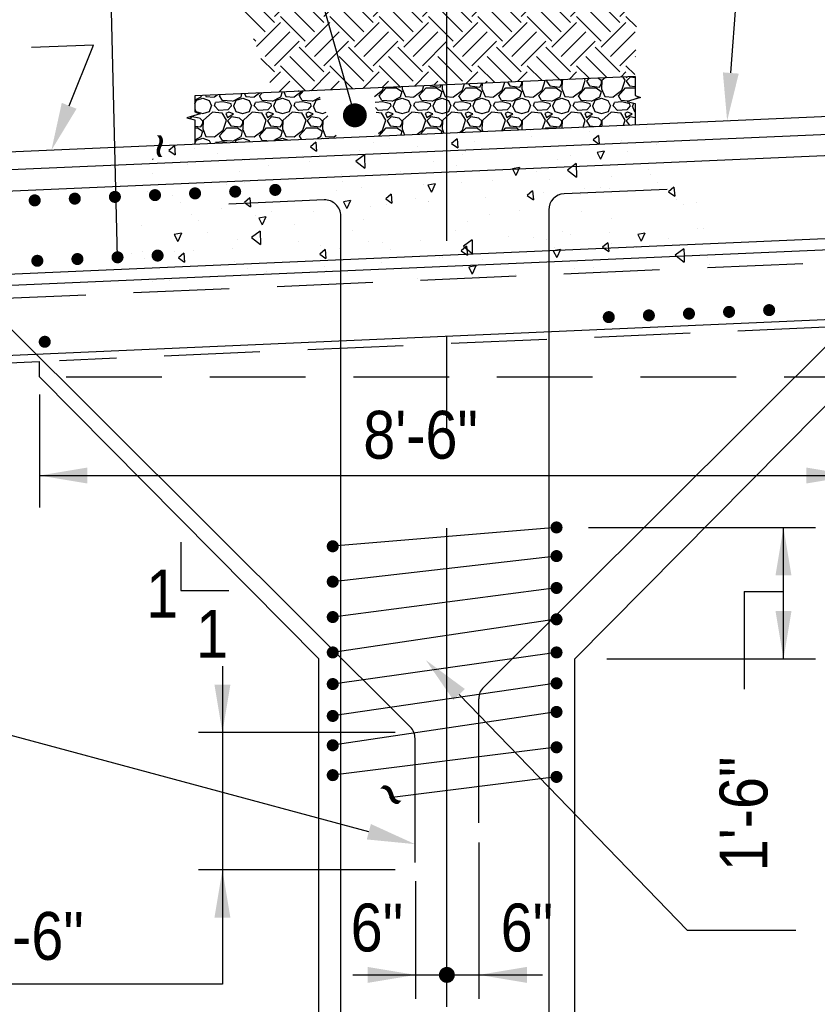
# Model space of a CAD drawing. Extents: x -485 to 3250, y 147 to 2833.
# Tile 26 of 34: x 552 to 752, y 2093 to 2340. Entities that reach past the tile are written whole.
import ezdxf

# ---------------------------------------------------------------- set-up
doc = ezdxf.new("R2010")
doc.units = 0
doc.header["$LTSCALE"] = 96
doc.header["$MEASUREMENT"] = 0
doc.linetypes.add('CENTER', pattern=[2, 1.25, -0.25, 0.25, -0.25])
doc.linetypes.add('HIDDEN', pattern=[0.375, 0.25, -0.125])
doc.layers.get('0').update_dxf_attribs({"color": 2, "linetype": 'CONTINUOUS'})
for name, color, linetype in [('101', 1, 'CONTINUOUS'), ('102', 2, 'CONTINUOUS'), ('103', 2, 'CONTINUOUS'), ('104', 4, 'CONTINUOUS'), ('105', 5, 'CONTINUOUS'), ('TEXT', 2, 'CONTINUOUS')]:
    doc.layers.add(name, color=color, linetype=linetype)
doc.styles.add('SX-FRAC', font='SX-FRAC.shx', dxfattribs={"width": 0.9, "height": 1.322835})

# ---------------------------------------------------------------- blocks, each defined once
blk = doc.blocks.new('*X13')
at = {"color": 0}
for p, q in [((1277.6, 1764.51), (1282.62, 1769.53)), ((1285.34, 1769.16), (1285.85, 1769.67)), ((1287.66, 1766.84), (1290.7, 1769.88)), ((1289.98, 1764.51), (1295.56, 1770.09)), ((1297.71, 1769.16), (1298.79, 1770.23)), ((1300.03, 1766.84), (1303.64, 1770.45)), ((1302.35, 1764.51), (1308.49, 1770.66)), ((1310.09, 1770.7), (1310.06, 1770.73)), ((1310.09, 1769.16), (1311.73, 1770.8)), ((1312.41, 1766.84), (1316.58, 1771.01)), ((1314.73, 1764.51), (1319.63, 1769.42)), ((1228.11, 1762.97), (1224.1, 1766.97)), ((1225.79, 1766.84), (1226.01, 1767.06)), ((1228.11, 1764.51), (1230.86, 1767.27)), ((1240.48, 1762.97), (1235.96, 1767.49)), ((1238.16, 1766.84), (1238.95, 1767.62)), ((1240.48, 1764.51), (1243.8, 1767.83)), ((1252.85, 1762.97), (1247.82, 1768.01)), ((1250.53, 1766.84), (1251.88, 1768.19)), ((1252.85, 1764.51), (1256.74, 1768.4)), ((1265.23, 1762.97), (1259.67, 1768.53)), ((1262.91, 1766.84), (1264.82, 1768.75)), ((1265.23, 1764.51), (1269.68, 1768.96)), ((1277.6, 1762.97), (1271.53, 1769.04)), ((1275.28, 1766.84), (1277.76, 1769.32)), ((1289.98, 1762.97), (1283.79, 1769.16)), ((1302.35, 1762.97), (1296.17, 1769.16)), ((1314.73, 1762.97), (1308.54, 1769.16)), ((1216.07, 1764.85), (1217.92, 1766.7)), ((1223.47, 1758.33), (1217.28, 1764.51)), ((1225.79, 1760.65), (1219.66, 1766.78)), ((1235.84, 1758.33), (1229.65, 1764.51)), ((1238.16, 1760.65), (1231.97, 1766.84)), ((1248.21, 1758.33), (1242.03, 1764.51)), ((1250.53, 1760.65), (1244.35, 1766.84)), ((1260.59, 1758.33), (1254.4, 1764.51)), ((1262.91, 1760.65), (1256.72, 1766.84)), ((1271.37, 1759.92), (1266.78, 1764.51)), ((1271.37, 1764.56), (1269.1, 1766.84)), ((1275.28, 1760.65), (1271.37, 1764.56)), ((1285.34, 1758.33), (1279.15, 1764.51)), ((1287.66, 1760.65), (1281.47, 1766.84)), ((1297.71, 1758.33), (1291.52, 1764.51)), ((1300.03, 1760.65), (1293.84, 1766.84)), ((1310.09, 1758.33), (1303.9, 1764.51)), ((1312.41, 1760.65), (1306.22, 1766.84)), ((1319.35, 1761.44), (1316.27, 1764.51)), ((1319.51, 1765.92), (1318.59, 1766.84)), ((1216.91, 1762.6), (1217.28, 1762.97)), ((1223.47, 1756.78), (1229.65, 1762.97)), ((1235.84, 1756.78), (1242.03, 1762.97)), ((1248.21, 1756.78), (1254.4, 1762.97)), ((1260.59, 1756.78), (1266.78, 1762.97)), ((1272.96, 1756.78), (1279.15, 1762.97)), ((1285.34, 1756.78), (1291.52, 1762.97)), ((1297.71, 1756.78), (1303.9, 1762.97)), ((1310.09, 1756.78), (1316.27, 1762.97)), ((1218.17, 1759.22), (1219.6, 1760.65)), ((1225.79, 1754.46), (1231.97, 1760.65)), ((1238.16, 1754.46), (1244.35, 1760.65)), ((1250.53, 1754.46), (1256.72, 1760.65)), ((1262.91, 1754.46), (1269.1, 1760.65)), ((1272.96, 1758.33), (1271.37, 1759.92)), ((1275.28, 1754.46), (1281.47, 1760.65)), ((1287.66, 1754.46), (1293.84, 1760.65)), ((1300.03, 1754.46), (1306.22, 1760.65)), ((1312.41, 1754.46), (1318.59, 1760.65)), ((1219.43, 1755.84), (1221.92, 1758.33)), ((1228.11, 1752.14), (1234.29, 1758.33)), ((1240.48, 1752.14), (1246.67, 1758.33)), ((1252.85, 1752.14), (1259.04, 1758.33)), ((1265.23, 1752.14), (1271.37, 1758.28)), ((1271.37, 1758.28), (1271.42, 1758.33)), ((1277.6, 1752.14), (1283.79, 1758.33)), ((1289.98, 1752.14), (1296.17, 1758.33)), ((1302.35, 1752.14), (1308.54, 1758.33)), ((1228.11, 1750.59), (1221.92, 1756.78)), ((1240.48, 1750.59), (1234.29, 1756.78)), ((1252.85, 1750.59), (1246.67, 1756.78)), ((1265.23, 1750.59), (1259.04, 1756.78)), ((1277.6, 1750.59), (1271.42, 1756.78)), ((1289.98, 1750.59), (1283.79, 1756.78)), ((1302.35, 1750.59), (1296.17, 1756.78)), ((1314.73, 1750.59), (1308.54, 1756.78)), ((1314.73, 1752.14), (1319.18, 1756.59)), ((1225.79, 1748.27), (1220.15, 1753.91)), ((1235.84, 1745.95), (1229.65, 1752.14)), ((1238.16, 1748.27), (1231.97, 1754.46)), ((1248.21, 1745.95), (1242.03, 1752.14)), ((1250.53, 1748.27), (1244.35, 1754.46)), ((1260.59, 1745.95), (1254.4, 1752.14)), ((1262.91, 1748.27), (1256.72, 1754.46)), ((1271.37, 1747.54), (1266.78, 1752.14)), ((1271.37, 1752.18), (1269.1, 1754.46)), ((1275.28, 1748.27), (1271.37, 1752.18)), ((1285.34, 1745.95), (1279.15, 1752.14)), ((1287.66, 1748.27), (1281.47, 1754.46)), ((1297.71, 1745.95), (1291.52, 1752.14)), ((1300.03, 1748.27), (1293.84, 1754.46)), ((1310.09, 1745.95), (1303.9, 1752.14)), ((1312.41, 1748.27), (1306.22, 1754.46)), ((1318.92, 1749.49), (1316.27, 1752.14)), ((1319.08, 1753.97), (1318.59, 1754.46)), ((1223.63, 1744.57), (1229.65, 1750.59)), ((1235.84, 1744.41), (1242.03, 1750.59)), ((1248.21, 1744.41), (1254.4, 1750.59)), ((1260.59, 1744.41), (1266.78, 1750.59)), ((1272.96, 1744.41), (1279.15, 1750.59)), ((1285.34, 1744.41), (1291.52, 1750.59)), ((1297.71, 1744.41), (1303.9, 1750.59)), ((1310.09, 1744.41), (1316.27, 1750.59)), ((1225.79, 1742.09), (1231.97, 1748.27)), ((1238.16, 1742.09), (1244.35, 1748.27)), ((1250.53, 1742.09), (1256.72, 1748.27)), ((1262.91, 1742.09), (1269.1, 1748.27)), ((1272.96, 1745.95), (1271.37, 1747.54)), ((1275.28, 1742.09), (1281.47, 1748.27)), ((1287.66, 1742.09), (1293.84, 1748.27)), ((1300.03, 1742.09), (1306.22, 1748.27)), ((1312.41, 1742.09), (1318.59, 1748.27)), ((1223.47, 1745.95), (1222.91, 1746.51)), ((1228.11, 1739.77), (1234.29, 1745.95)), ((1240.48, 1739.77), (1246.67, 1745.95)), ((1252.85, 1739.77), (1259.04, 1745.95)), ((1265.23, 1739.77), (1271.37, 1745.91)), ((1271.37, 1745.91), (1271.42, 1745.95)), ((1277.6, 1739.77), (1283.79, 1745.95)), ((1289.98, 1739.77), (1296.17, 1745.95)), ((1302.35, 1739.77), (1308.54, 1745.95)), ((1240.48, 1738.22), (1234.29, 1744.41)), ((1252.85, 1738.22), (1246.67, 1744.41)), ((1265.23, 1738.22), (1259.04, 1744.41)), ((1277.6, 1738.22), (1271.42, 1744.41)), ((1289.98, 1738.22), (1283.79, 1744.41)), ((1302.35, 1738.22), (1296.17, 1744.41)), ((1314.73, 1738.22), (1308.54, 1744.41)), ((1314.73, 1739.77), (1318.72, 1743.76)), ((1228.11, 1738.22), (1224.75, 1741.58)), ((1238.16, 1735.9), (1231.97, 1742.09)), ((1250.53, 1735.9), (1244.35, 1742.09)), ((1262.91, 1735.9), (1256.72, 1742.09)), ((1271.37, 1739.81), (1269.1, 1742.09)), ((1275.28, 1735.9), (1271.37, 1739.81)), ((1287.66, 1735.9), (1281.47, 1742.09)), ((1299.69, 1736.24), (1293.84, 1742.09)), ((1311.54, 1736.76), (1306.22, 1742.09)), ((1318.66, 1742.02), (1318.59, 1742.09)), ((1226.99, 1735.56), (1229.65, 1738.22)), ((1235.84, 1733.58), (1229.65, 1739.77)), ((1237.33, 1733.52), (1242.03, 1738.22)), ((1247.81, 1733.98), (1242.03, 1739.77)), ((1250.27, 1734.09), (1254.4, 1738.22)), ((1259.67, 1734.5), (1254.4, 1739.77)), ((1263.21, 1734.65), (1266.78, 1738.22)), ((1271.37, 1735.17), (1266.78, 1739.77)), ((1276.15, 1735.22), (1279.15, 1738.22)), ((1283.39, 1735.53), (1279.15, 1739.77)), ((1289.09, 1735.78), (1291.52, 1738.22)), ((1295.24, 1736.05), (1291.52, 1739.77)), ((1302.03, 1736.35), (1303.9, 1738.22)), ((1307.1, 1736.57), (1303.9, 1739.77)), ((1314.96, 1736.91), (1316.27, 1738.22)), ((1318.5, 1737.54), (1316.27, 1739.77)), ((1229.24, 1733.17), (1231.97, 1735.9)), ((1242.18, 1733.73), (1244.35, 1735.9)), ((1255.12, 1734.3), (1256.72, 1735.9)), ((1268.06, 1734.86), (1269.1, 1735.9)), ((1271.53, 1735.01), (1271.37, 1735.17)), ((1281, 1735.43), (1281.47, 1735.9)), ((1234.09, 1733.38), (1234.29, 1733.58))]:
    blk.add_line(p, q, dxfattribs=at)
blk = doc.blocks.new('*X19')
at = {"color": 0}
for p, q in [((1321.48, 740.34), (1321.48, 740.34)), ((1292.28, 739.5), (1292.28, 739.5)), ((1292.69, 737.98), (1292.69, 737.98)), ((1305.56, 740.08), (1305.56, 740.08)), ((1307.06, 739.13), (1307.06, 739.13)), ((1309.4, 738.28), (1308.02, 737.12)), ((1309.4, 738.28), (1309.59, 736.04)), ((1203.06, 735.66), (1201.68, 734.51)), ((1203.06, 735.66), (1203.25, 733.42)), ((1214.83, 736.41), (1214.85, 736.36)), ((1214.88, 736.41), (1214.85, 736.36)), ((1238.5, 736.54), (1237.13, 735.38)), ((1238.5, 736.54), (1238.7, 734.29)), ((1253.04, 736.46), (1253.04, 736.46)), ((1256.88, 737.52), (1256.88, 737.52)), ((1263.9, 735.61), (1263.9, 735.61)), ((1273.95, 737.41), (1272.57, 736.25)), ((1272.57, 736.25), (1274.15, 735.16)), ((1273.95, 737.41), (1274.15, 735.17)), ((1278.27, 736.76), (1278.27, 736.76)), ((1308.02, 737.12), (1309.59, 736.04)), ((1315.24, 736.93), (1315.24, 736.93)), ((1323.93, 735.92), (1323.93, 735.92)), ((1201.68, 734.51), (1203.25, 733.42)), ((1208.2, 734.96), (1208.2, 734.96)), ((1213.84, 733.74), (1213.84, 733.74)), ((1235.1, 733.24), (1235.1, 733.24)), ((1237.13, 735.38), (1238.7, 734.29)), ((1249.48, 734.39), (1249.48, 734.39)), ((1250.69, 733.43), (1249.68, 732.69)), ((1250.69, 733.43), (1250.71, 732.73)), ((1275.25, 733.36), (1275.25, 733.36)), ((1276.05, 734.21), (1276.05, 734.21)), ((1302.45, 733.12), (1302.45, 733.12)), ((1310.8, 734.36), (1309.03, 734.01)), ((1309.03, 734.01), (1309.89, 732.3)), ((1310.8, 734.36), (1309.89, 732.3)), ((1316.6, 734.3), (1316.6, 734.3)), ((1197.59, 732.32), (1197.63, 732.29)), ((1197.62, 732.43), (1197.62, 732.29)), ((1206.31, 730.87), (1206.31, 730.87)), ((1220.68, 732.03), (1220.68, 732.03)), ((1226.57, 730.8), (1226.57, 730.8)), ((1236.88, 731.71), (1236.88, 731.71)), ((1249.68, 732.69), (1248.51, 731.83)), ((1248.51, 731.83), (1250.76, 730.05)), ((1250.71, 732.73), (1250.76, 730.05)), ((1267.93, 731.74), (1267.93, 731.74)), ((1273.66, 730.75), (1273.66, 730.75)), ((1299.08, 732.18), (1299.08, 732.18)), ((1303.83, 731.19), (1301.65, 729.6)), ((1303.83, 731.19), (1303.9, 727.82)), ((1197.64, 728.68), (1197.64, 728.68)), ((1219.25, 729.18), (1219.25, 729.18)), ((1244.87, 728.39), (1244.87, 728.39)), ((1259.84, 729.14), (1259.84, 729.14)), ((1289.6, 730.24), (1287.83, 729.89)), ((1287.83, 729.89), (1288.68, 728.18)), ((1289.6, 730.24), (1288.68, 728.18)), ((1293.76, 729.24), (1293.76, 729.24)), ((1301.65, 729.6), (1303.9, 727.82)), ((1312.69, 728.02), (1312.69, 728.02)), ((1322.04, 729.61), (1322.04, 729.61)), ((1322.43, 728.45), (1322.43, 728.45)), ((1216.07, 726.02), (1216.07, 726.02)), ((1220.65, 726.42), (1220.65, 726.42)), ((1245.08, 726.67), (1245.08, 726.67)), ((1265.39, 725.96), (1265.39, 725.96)), ((1268.4, 726.12), (1266.63, 725.77)), ((1266.63, 725.77), (1267.48, 724.06)), ((1268.4, 726.12), (1267.48, 724.06)), ((1275.13, 726.38), (1275.13, 726.38)), ((1282.85, 726.89), (1282.85, 726.89)), ((1297.16, 727.34), (1297.16, 727.34)), ((1324.27, 726.4), (1324.27, 726.4)), ((1196.4, 724.11), (1196.4, 724.11)), ((1202.57, 723.21), (1202.57, 723.21)), ((1218.1, 723.89), (1218.1, 723.89)), ((1227.84, 724.32), (1227.84, 724.32)), ((1243.68, 724.39), (1243.68, 724.39)), ((1249.87, 725.28), (1249.87, 725.28)), ((1257.4, 723.52), (1256.03, 722.37)), ((1257.4, 723.52), (1257.6, 721.28)), ((1292.85, 724.39), (1291.47, 723.24)), ((1291.47, 723.24), (1293.05, 722.15)), ((1292.85, 724.39), (1293.05, 722.15)), ((1295.48, 724.03), (1295.48, 724.03)), ((1304.8, 723.46), (1304.8, 723.46)), ((1305.88, 724.86), (1305.88, 724.86)), ((1309.85, 725.18), (1309.85, 725.18)), ((1312.12, 725.08), (1312.12, 725.08)), ((1328.3, 725.26), (1326.92, 724.11)), ((1326.92, 724.11), (1328.49, 723.02)), ((1328.3, 725.26), (1328.49, 723.02)), ((1204.45, 721.36), (1204.45, 721.36)), ((1221.96, 722.65), (1220.58, 721.49)), ((1220.58, 721.49), (1222.15, 720.41)), ((1221.96, 722.65), (1222.15, 720.41)), ((1247.19, 721.99), (1245.42, 721.65)), ((1245.43, 721.65), (1246.28, 719.94)), ((1247.19, 721.99), (1246.28, 719.94)), ((1256.03, 722.36), (1257.6, 721.28)), ((1256.12, 720.89), (1256.12, 720.89)), ((1263.45, 722.52), (1263.45, 722.52)), ((1266.65, 721.82), (1266.65, 721.82)), ((1266.68, 721.66), (1266.68, 721.66)), ((1281.06, 722.82), (1281.06, 722.82)), ((1328.85, 722.29), (1328.85, 722.29)), ((1330.64, 720.95), (1330.64, 720.95)), ((1334.03, 721.54), (1334.03, 721.54)), ((1207.44, 718.33), (1207.44, 718.33)), ((1214.77, 719.95), (1214.77, 719.95)), ((1227.45, 719.1), (1227.45, 719.1)), ((1237.89, 719.29), (1237.89, 719.29)), ((1252.26, 720.45), (1252.26, 720.45)), ((1281.96, 718.39), (1281.96, 718.39)), ((1289.65, 719.57), (1289.65, 719.57)), ((1305.24, 719.17), (1305.24, 719.17)), ((1194.68, 715.71), (1194.68, 715.71)), ((1209.1, 716.93), (1209.1, 716.93)), ((1223.47, 718.08), (1223.47, 718.08)), ((1225.99, 717.87), (1224.22, 717.53)), ((1224.22, 717.53), (1225.07, 715.82)), ((1225.99, 717.87), (1225.07, 715.82)), ((1233.28, 715.83), (1233.28, 715.83)), ((1250.49, 717.07), (1250.49, 717.07)), ((1276.45, 716.81), (1276.45, 716.81)), ((1312.69, 717.54), (1312.69, 717.54)), ((1204.79, 713.75), (1203.02, 713.41)), ((1203.02, 713.41), (1203.87, 711.69)), ((1204.79, 713.75), (1203.87, 711.7)), ((1211.25, 714.04), (1211.25, 714.04)), ((1224.54, 714.3), (1222.36, 712.71)), ((1224.54, 714.3), (1224.61, 710.93)), ((1247.65, 714.44), (1247.65, 714.44)), ((1273.45, 714.5), (1273.45, 714.5)), ((1300.32, 714.23), (1300.32, 714.23)), ((1302.44, 713.53), (1302.44, 713.53)), ((1312.18, 713.95), (1312.18, 713.95)), ((1321.02, 713.81), (1319.26, 713.47)), ((1319.26, 713.47), (1320.11, 711.76)), ((1321.02, 713.81), (1320.11, 711.76)), ((1334.21, 714.91), (1334.21, 714.91)), ((1335.65, 714.97), (1335.65, 714.97)), ((1218.86, 712.07), (1218.86, 712.07)), ((1222.36, 712.7), (1224.61, 710.92)), ((1234.26, 711.78), (1234.26, 711.78)), ((1239.62, 710.78), (1239.62, 710.78)), ((1251.64, 711.67), (1251.64, 711.67)), ((1255.14, 711.46), (1255.14, 711.46)), ((1264.88, 711.89), (1264.88, 711.89)), ((1277.68, 712.06), (1275.5, 710.47)), ((1277.68, 712.06), (1277.75, 708.69)), ((1286.91, 712.85), (1286.91, 712.85)), ((1293, 712.61), (1293, 712.61)), ((1296.46, 712.25), (1296.46, 712.25)), ((1311.75, 711.38), (1310.37, 710.22)), ((1311.75, 711.38), (1311.95, 709.14)), ((1312.64, 711.24), (1312.64, 711.24)), ((1327.06, 712.45), (1327.06, 712.45)), ((1192.32, 708.72), (1192.32, 708.72)), ((1195.09, 709.28), (1195.09, 709.28)), ((1202.96, 709.11), (1202.96, 709.11)), ((1205.41, 708.77), (1204.03, 707.61)), ((1205.41, 708.77), (1205.61, 706.53)), ((1207.85, 709.4), (1207.85, 709.4)), ((1217.59, 709.82), (1217.59, 709.82)), ((1240.86, 709.64), (1239.48, 708.48)), ((1239.48, 708.48), (1241.05, 707.4)), ((1240.86, 709.64), (1241.05, 707.4)), ((1244.32, 710.05), (1244.32, 710.05)), ((1257.29, 709.75), (1257.29, 709.75)), ((1276.3, 710.51), (1274.93, 709.35)), ((1274.93, 709.35), (1276.5, 708.27)), ((1275.5, 710.47), (1277.75, 708.69)), ((1276.3, 710.51), (1276.5, 708.27)), ((1283.84, 708.87), (1283.84, 708.87)), ((1299.82, 709.69), (1298.05, 709.35)), ((1298.05, 709.35), (1298.9, 707.64)), ((1298.26, 710.08), (1298.26, 710.08)), ((1299.82, 709.69), (1298.9, 707.64)), ((1310.37, 710.22), (1311.95, 709.14)), ((1318.83, 710.11), (1318.83, 710.11)), ((1319.49, 710.22), (1319.49, 710.22)), ((1330.82, 709.83), (1328.64, 708.24)), ((1330.82, 709.83), (1330.85, 708.15)), ((1195.64, 707.48), (1195.64, 707.48)), ((1204.03, 707.61), (1205.61, 706.52)), ((1218.05, 706.72), (1218.05, 706.72)), ((1255.05, 706.5), (1255.05, 706.5)), ((1269.47, 707.71), (1269.47, 707.71)), ((1270.15, 707.55), (1270.15, 707.55)), ((1280.25, 707.18), (1280.25, 707.18)), ((1328.64, 708.24), (1328.86, 708.06)), ((1328.86, 708.06), (1330.89, 706.46)), ((1330.85, 708.15), (1330.89, 706.46)), ((1336.82, 707.59), (1336.82, 707.59)), ((1337.2, 705.95), (1337.2, 705.95)), ((1221.47, 704.98), (1221.47, 704.98)), ((1226.26, 704.13), (1226.26, 704.13)), ((1240.68, 705.35), (1240.68, 705.35)), ((1241.06, 704.46), (1241.06, 704.46)), ((1278.62, 705.57), (1276.85, 705.23)), ((1276.85, 705.23), (1277.7, 703.51)), ((1278.62, 705.57), (1277.7, 703.52)), ((1288.52, 703.39), (1288.52, 703.39)), ((1303.26, 704.93), (1303.26, 704.93)), ((1308.02, 705.23), (1308.02, 705.23)), ((1197.46, 701.76), (1197.46, 701.76)), ((1201.89, 701.96), (1201.89, 701.96)), ((1211.88, 702.98), (1211.88, 702.98)), ((1264.09, 702.43), (1264.09, 702.43)), ((1279.23, 702.86), (1279.23, 702.86))]:
    blk.add_line(p, q, dxfattribs=at)
blk = doc.blocks.new('*X30')
at = {"color": 0}
for p, q in [((1170.65, 1712.63), (1170.79, 1712.32)), ((1172.9, 1712.21), (1173.62, 1712.76)), ((1174.2, 1712.5), (1174.47, 1712.8)), ((1179.74, 1713.03), (1179.5, 1712.2)), ((1180.47, 1713.06), (1180.79, 1712.32)), ((1182.9, 1712.21), (1184.22, 1713.23)), ((1184.2, 1712.5), (1184.88, 1713.26)), ((1189.87, 1713.47), (1189.5, 1712.2)), ((1190.29, 1713.49), (1190.79, 1712.32)), ((1192.9, 1712.21), (1194.82, 1713.69)), ((1194.2, 1712.5), (1195.29, 1713.71)), ((1169.51, 1712.19), (1168.02, 1711.42)), ((1168.02, 1710.53), (1168.4, 1711.4)), ((1168.4, 1711.4), (1170, 1711.9)), ((1169.61, 1712.59), (1169.5, 1712.2)), ((1170, 1711.9), (1171.6, 1711.3)), ((1170.79, 1712.29), (1172.89, 1712.19)), ((1171.6, 1711.3), (1172.2, 1710)), ((1172.9, 1710), (1173.2, 1710.8)), ((1175.11, 1710.99), (1173.21, 1710.79)), ((1174.92, 1711.3), (1174.22, 1712.5)), ((1177.39, 1711.12), (1174.89, 1711.32)), ((1177.1, 1710.5), (1175.1, 1711)), ((1177.2, 1709.99), (1177.1, 1710.49)), ((1179.51, 1712.19), (1177.41, 1711.09)), ((1177.8, 1710), (1178.4, 1711.4)), ((1178.4, 1711.4), (1180, 1711.9)), ((1180, 1711.9), (1181.6, 1711.3)), ((1180.79, 1712.29), (1182.89, 1712.19)), ((1181.6, 1711.3), (1182.2, 1710)), ((1182.9, 1710), (1183.2, 1710.8)), ((1185.11, 1710.99), (1183.21, 1710.79)), ((1184.92, 1711.3), (1184.22, 1712.5)), ((1187.39, 1711.12), (1184.89, 1711.32)), ((1187.1, 1710.5), (1185.1, 1711)), ((1187.2, 1709.99), (1187.1, 1710.49)), ((1189.51, 1712.19), (1187.41, 1711.09)), ((1187.8, 1710), (1188.4, 1711.4)), ((1188.4, 1711.4), (1190, 1711.9)), ((1190, 1711.9), (1191.6, 1711.3)), ((1190.79, 1712.29), (1192.89, 1712.19)), ((1191.6, 1711.3), (1192.2, 1710)), ((1192.9, 1710), (1193.2, 1710.8)), ((1195.11, 1710.99), (1193.21, 1710.79)), ((1194.92, 1711.3), (1194.22, 1712.5)), ((1197.39, 1711.12), (1194.89, 1711.32)), ((1197.1, 1710.5), (1195.1, 1711)), ((1197.2, 1709.99), (1197.1, 1710.49)), ((1199.33, 1712.1), (1197.41, 1711.09)), ((1197.8, 1710), (1198.4, 1711.4)), ((1198.4, 1711.4), (1199.49, 1711.74)), ((1168.02, 1709.23), (1168.29, 1708.6)), ((1168.29, 1708.59), (1169.99, 1708.09)), ((1170.01, 1708.09), (1171.71, 1708.59)), ((1172.4, 1708.4), (1170.1, 1706.3)), ((1171.7, 1708.6), (1172.2, 1710)), ((1174.8, 1708.19), (1172.4, 1708.39)), ((1174, 1708.83), (1172.9, 1710.03)), ((1176.29, 1709.01), (1173.99, 1708.81)), ((1175.92, 1706.4), (1174.82, 1708.2)), ((1176.5, 1708.4), (1175.8, 1708.1)), ((1175.8, 1708.1), (1176.2, 1707.1)), ((1176.2, 1707.1), (1177.7, 1708)), ((1177.2, 1710), (1176.3, 1709)), ((1177.7, 1708), (1176.5, 1708.4)), ((1177.69, 1710), (1178.29, 1708.6)), ((1178.29, 1708.59), (1179.99, 1708.09)), ((1180.01, 1708.09), (1181.71, 1708.59)), ((1182.4, 1708.4), (1180.1, 1706.3)), ((1181.7, 1708.6), (1182.2, 1710)), ((1184.8, 1708.19), (1182.4, 1708.39)), ((1184, 1708.83), (1182.9, 1710.03)), ((1186.29, 1709.01), (1183.99, 1708.81)), ((1185.92, 1706.4), (1184.82, 1708.2)), ((1186.5, 1708.4), (1185.8, 1708.1)), ((1185.8, 1708.1), (1186.2, 1707.1)), ((1186.2, 1707.1), (1187.7, 1708)), ((1187.2, 1710), (1186.3, 1709)), ((1187.7, 1708), (1186.5, 1708.4)), ((1187.69, 1710), (1188.29, 1708.6)), ((1188.29, 1708.59), (1189.99, 1708.09)), ((1190.01, 1708.09), (1191.71, 1708.59)), ((1192.4, 1708.4), (1190.1, 1706.3)), ((1191.7, 1708.6), (1192.2, 1710)), ((1194.8, 1708.19), (1192.4, 1708.39)), ((1194, 1708.83), (1192.9, 1710.03)), ((1196.29, 1709.01), (1193.99, 1708.81)), ((1195.92, 1706.4), (1194.82, 1708.2)), ((1196.5, 1708.4), (1195.8, 1708.1)), ((1195.8, 1708.1), (1196.2, 1707.1)), ((1196.2, 1707.1), (1197.7, 1708)), ((1197.2, 1710), (1196.3, 1709)), ((1197.7, 1708), (1196.5, 1708.4)), ((1197.69, 1710), (1198.29, 1708.6)), ((1198.29, 1708.59), (1199.99, 1708.09)), ((1200.01, 1708.09), (1200.96, 1708.37)), ((1167.2, 1707.2), (1166.8, 1706.8)), ((1169.21, 1706.9), (1167.21, 1707.2)), ((1170.02, 1706.18), (1169.22, 1706.88)), ((1169.5, 1704.7), (1170, 1705.6)), ((1170.1, 1706.3), (1170, 1704.2)), ((1170, 1705.6), (1170, 1706.2)), ((1175.1, 1703.9), (1175.9, 1706.4)), ((1177.2, 1707.2), (1176.2, 1706.2)), ((1176.2, 1706.2), (1177, 1705)), ((1179.21, 1706.9), (1177.21, 1707.2)), ((1180.02, 1706.18), (1179.22, 1706.88)), ((1179.5, 1704.7), (1180, 1705.6)), ((1180.1, 1706.3), (1180, 1704.2)), ((1180, 1705.6), (1180, 1706.2)), ((1185.1, 1703.9), (1185.9, 1706.4)), ((1187.2, 1707.2), (1186.2, 1706.2)), ((1186.2, 1706.2), (1187, 1705)), ((1189.21, 1706.9), (1187.21, 1707.2)), ((1190.02, 1706.18), (1189.22, 1706.88)), ((1189.5, 1704.7), (1190, 1705.6)), ((1190.1, 1706.3), (1190, 1704.2)), ((1190, 1705.6), (1190, 1706.2)), ((1195.1, 1703.9), (1195.9, 1706.4)), ((1197.2, 1707.2), (1196.2, 1706.2)), ((1196.2, 1706.2), (1197, 1705)), ((1199.21, 1706.9), (1197.21, 1707.2)), ((1200.02, 1706.18), (1199.22, 1706.88)), ((1199.5, 1704.7), (1200, 1705.6)), ((1200.1, 1706.3), (1200, 1704.2)), ((1200, 1705.6), (1200, 1706.2)), ((1201.36, 1707.45), (1200.1, 1706.3)), ((1168.02, 1704.87), (1169.5, 1704.7)), ((1168.02, 1704.5), (1168.6, 1704.5)), ((1168.6, 1704.52), (1169.9, 1703.62)), ((1169.9, 1703.6), (1169.5, 1702.2)), ((1169.99, 1704.22), (1170.79, 1702.32)), ((1172.9, 1702.21), (1175.1, 1703.91)), ((1174.2, 1702.5), (1176, 1704.5)), ((1176, 1704.5), (1178.6, 1704.5)), ((1177, 1705), (1179.5, 1704.7)), ((1178.6, 1704.52), (1179.9, 1703.62)), ((1179.9, 1703.6), (1179.5, 1702.2)), ((1179.99, 1704.22), (1180.79, 1702.32)), ((1182.9, 1702.21), (1185.1, 1703.91)), ((1184.2, 1702.5), (1186, 1704.5)), ((1186, 1704.5), (1188.6, 1704.5)), ((1187, 1705), (1189.5, 1704.7)), ((1188.6, 1704.52), (1189.9, 1703.62)), ((1189.9, 1703.6), (1189.5, 1702.2)), ((1189.99, 1704.22), (1190.79, 1702.32)), ((1192.9, 1702.21), (1195.1, 1703.91)), ((1194.2, 1702.5), (1196, 1704.5)), ((1196, 1704.5), (1198.6, 1704.5)), ((1197, 1705), (1199.5, 1704.7)), ((1198.6, 1704.52), (1199.9, 1703.62)), ((1199.9, 1703.6), (1199.5, 1702.2)), ((1199.99, 1704.22), (1200.79, 1702.32)), ((1169.51, 1702.19), (1168.02, 1701.42)), ((1168.02, 1700.53), (1168.4, 1701.4)), ((1168.4, 1701.4), (1170, 1701.9)), ((1170, 1701.9), (1171.6, 1701.3)), ((1170.79, 1702.29), (1172.89, 1702.19)), ((1171.6, 1701.3), (1171.92, 1700.6)), ((1173.14, 1700.66), (1173.2, 1700.8)), ((1175.11, 1700.99), (1173.21, 1700.79)), ((1174.92, 1701.3), (1174.22, 1702.5)), ((1177.39, 1701.12), (1174.89, 1701.32)), ((1175.99, 1700.78), (1175.1, 1701)), ((1179.51, 1702.19), (1177.41, 1701.09)), ((1178.17, 1700.88), (1178.4, 1701.4)), ((1178.4, 1701.4), (1180, 1701.9)), ((1180, 1701.9), (1181.6, 1701.3)), ((1180.79, 1702.29), (1182.89, 1702.19)), ((1181.6, 1701.3), (1181.72, 1701.03)), ((1184.92, 1701.3), (1184.22, 1702.5)), ((1186.1, 1701.22), (1184.89, 1701.32)), ((1189.51, 1702.19), (1187.79, 1701.3)), ((1188.36, 1701.32), (1188.4, 1701.4)), ((1188.4, 1701.4), (1190, 1701.9)), ((1190, 1701.9), (1191.21, 1701.44)), ((1190.79, 1702.29), (1192.89, 1702.19)), ((1194.74, 1701.6), (1194.22, 1702.5)), ((1199.5, 1702.19), (1198.7, 1701.77)), ((1199.74, 1701.82), (1200, 1701.9)), ((1200, 1701.9), (1200.16, 1701.84)), ((1200.79, 1702.29), (1202.89, 1702.19)), ((1202.9, 1702.21), (1203.46, 1702.64))]:
    blk.add_line(p, q, dxfattribs=at)
blk = doc.blocks.new('*X31')
at = {"color": 0}
for p, q in [((1229.5, 1714.7), (1229.79, 1715.22)), ((1230.04, 1715.23), (1230, 1714.2)), ((1235.1, 1713.9), (1235.6, 1715.47)), ((1236.65, 1715.52), (1237, 1715)), ((1239.5, 1714.7), (1240, 1715.6)), ((1240.07, 1715.66), (1240, 1714.2)), ((1240, 1715.6), (1240, 1715.66)), ((1245.1, 1713.9), (1245.75, 1715.91)), ((1246.37, 1715.94), (1247, 1715)), ((1249.5, 1714.7), (1250, 1715.6)), ((1250.09, 1716.1), (1250, 1714.2)), ((1250, 1715.6), (1250, 1716.1)), ((1255.1, 1713.9), (1255.89, 1716.36)), ((1256.38, 1716.38), (1256.2, 1716.2)), ((1256.2, 1716.2), (1257, 1715)), ((1259.5, 1714.7), (1260, 1715.6)), ((1260.02, 1716.18), (1259.63, 1716.52)), ((1260.1, 1716.3), (1260, 1714.2)), ((1260, 1715.6), (1260, 1716.2)), ((1260.38, 1716.55), (1260.1, 1716.3)), ((1265.1, 1713.9), (1265.9, 1716.4)), ((1265.92, 1716.4), (1265.69, 1716.78)), ((1266.83, 1716.83), (1266.2, 1716.2)), ((1266.2, 1716.2), (1267, 1715)), ((1269.21, 1716.9), (1269.04, 1716.93)), ((1270.02, 1716.18), (1269.22, 1716.88)), ((1269.5, 1714.7), (1270, 1715.6)), ((1270.1, 1716.3), (1270, 1714.2)), ((1270, 1715.6), (1270, 1716.2)), ((1270.88, 1717.01), (1270.1, 1716.3)), ((1275.1, 1713.9), (1275.9, 1716.4)), ((1275.92, 1716.4), (1275.43, 1717.21)), ((1276.14, 1717.24), (1276.2, 1717.1)), ((1276.2, 1717.1), (1276.45, 1717.25)), ((1277.2, 1717.2), (1276.2, 1716.2)), ((1276.2, 1716.2), (1277, 1715)), ((1278.44, 1717.02), (1277.21, 1717.2)), ((1213.03, 1712.31), (1215.1, 1713.91)), ((1214.2, 1712.5), (1216, 1714.5)), ((1215.1, 1713.9), (1215.32, 1714.58)), ((1216, 1714.5), (1218.6, 1714.5)), ((1218.6, 1714.52), (1219.9, 1713.62)), ((1219.07, 1714.75), (1219.5, 1714.7)), ((1219.5, 1714.7), (1219.54, 1714.77)), ((1219.9, 1713.6), (1219.5, 1712.2)), ((1219.99, 1714.22), (1220.79, 1712.32)), ((1220.02, 1714.79), (1220, 1714.2)), ((1222.9, 1712.21), (1225.1, 1713.91)), ((1224.2, 1712.5), (1226, 1714.5)), ((1225.1, 1713.9), (1225.46, 1715.03)), ((1226, 1714.5), (1228.6, 1714.5)), ((1226.94, 1715.09), (1227, 1715)), ((1227, 1715), (1229.5, 1714.7)), ((1228.6, 1714.52), (1229.9, 1713.62)), ((1229.9, 1713.6), (1229.5, 1712.2)), ((1229.99, 1714.22), (1230.79, 1712.32)), ((1232.9, 1712.21), (1235.1, 1713.91)), ((1234.2, 1712.5), (1236, 1714.5)), ((1236, 1714.5), (1238.6, 1714.5)), ((1237, 1715), (1239.5, 1714.7)), ((1238.6, 1714.52), (1239.9, 1713.62)), ((1239.9, 1713.6), (1239.5, 1712.2)), ((1239.99, 1714.22), (1240.79, 1712.32)), ((1242.9, 1712.21), (1245.1, 1713.91)), ((1244.2, 1712.5), (1246, 1714.5)), ((1246, 1714.5), (1248.6, 1714.5)), ((1247, 1715), (1249.5, 1714.7)), ((1248.6, 1714.52), (1249.9, 1713.62)), ((1249.9, 1713.6), (1249.5, 1712.2)), ((1249.99, 1714.22), (1250.79, 1712.32)), ((1252.9, 1712.21), (1255.1, 1713.91)), ((1254.2, 1712.5), (1256, 1714.5)), ((1256, 1714.5), (1258.6, 1714.5)), ((1257, 1715), (1259.5, 1714.7)), ((1258.6, 1714.52), (1259.9, 1713.62)), ((1259.9, 1713.6), (1259.5, 1712.2)), ((1259.99, 1714.22), (1260.79, 1712.32)), ((1262.9, 1712.21), (1265.1, 1713.91)), ((1264.2, 1712.5), (1266, 1714.5)), ((1266, 1714.5), (1268.6, 1714.5)), ((1267, 1715), (1269.5, 1714.7)), ((1268.6, 1714.52), (1269.9, 1713.62)), ((1269.9, 1713.6), (1269.5, 1712.2)), ((1269.99, 1714.22), (1270.79, 1712.32)), ((1272.9, 1712.21), (1275.1, 1713.91)), ((1274.2, 1712.5), (1276, 1714.5)), ((1276, 1714.5), (1278.44, 1714.5)), ((1277, 1715), (1278.44, 1714.82)), ((1213.19, 1710.79), (1213.2, 1710.8)), ((1215.11, 1710.99), (1213.21, 1710.79)), ((1214.92, 1711.3), (1214.22, 1712.5)), ((1217.39, 1711.12), (1214.89, 1711.32)), ((1217.1, 1710.5), (1215.1, 1711)), ((1217.2, 1709.99), (1217.1, 1710.49)), ((1219.5, 1712.19), (1217.4, 1711.09)), ((1217.8, 1710), (1218.4, 1711.4)), ((1218.4, 1711.4), (1220, 1711.9)), ((1220, 1711.9), (1221.6, 1711.3)), ((1220.79, 1712.29), (1222.89, 1712.19)), ((1221.6, 1711.3), (1222.2, 1710)), ((1222.9, 1710), (1223.2, 1710.8)), ((1225.11, 1710.99), (1223.21, 1710.79)), ((1224.92, 1711.3), (1224.22, 1712.5)), ((1227.39, 1711.12), (1224.89, 1711.32)), ((1227.1, 1710.5), (1225.1, 1711)), ((1227.2, 1709.99), (1227.1, 1710.49)), ((1229.5, 1712.19), (1227.4, 1711.09)), ((1227.8, 1710), (1228.4, 1711.4)), ((1228.4, 1711.4), (1230, 1711.9)), ((1230, 1711.9), (1231.6, 1711.3)), ((1230.79, 1712.29), (1232.89, 1712.19)), ((1231.6, 1711.3), (1232.2, 1710)), ((1232.9, 1710), (1233.2, 1710.8)), ((1235.11, 1710.99), (1233.21, 1710.79)), ((1234.92, 1711.3), (1234.22, 1712.5)), ((1237.39, 1711.12), (1234.89, 1711.32)), ((1237.1, 1710.5), (1235.1, 1711)), ((1237.2, 1709.99), (1237.1, 1710.49)), ((1239.5, 1712.19), (1237.4, 1711.09)), ((1237.8, 1710), (1238.4, 1711.4)), ((1238.4, 1711.4), (1240, 1711.9)), ((1240, 1711.9), (1241.6, 1711.3)), ((1240.79, 1712.29), (1242.89, 1712.19)), ((1241.6, 1711.3), (1242.2, 1710)), ((1242.9, 1710), (1243.2, 1710.8)), ((1245.11, 1710.99), (1243.21, 1710.79)), ((1244.92, 1711.3), (1244.22, 1712.5)), ((1247.39, 1711.12), (1244.89, 1711.32)), ((1247.1, 1710.5), (1245.1, 1711)), ((1247.2, 1709.99), (1247.1, 1710.49)), ((1249.5, 1712.19), (1247.4, 1711.09)), ((1247.8, 1710), (1248.4, 1711.4)), ((1248.4, 1711.4), (1250, 1711.9)), ((1250, 1711.9), (1251.6, 1711.3)), ((1250.79, 1712.29), (1252.89, 1712.19)), ((1251.6, 1711.3), (1252.2, 1710)), ((1252.9, 1710), (1253.2, 1710.8)), ((1255.11, 1710.99), (1253.21, 1710.79)), ((1254.92, 1711.3), (1254.22, 1712.5)), ((1257.39, 1711.12), (1254.89, 1711.32)), ((1257.1, 1710.5), (1255.1, 1711)), ((1257.2, 1709.99), (1257.1, 1710.49)), ((1259.5, 1712.19), (1257.4, 1711.09)), ((1257.8, 1710), (1258.4, 1711.4)), ((1258.4, 1711.4), (1260, 1711.9)), ((1260, 1711.9), (1261.6, 1711.3)), ((1260.79, 1712.29), (1262.89, 1712.19)), ((1261.6, 1711.3), (1262.2, 1710)), ((1262.9, 1710), (1263.2, 1710.8)), ((1265.11, 1710.99), (1263.21, 1710.79)), ((1264.92, 1711.3), (1264.22, 1712.5)), ((1267.39, 1711.12), (1264.89, 1711.32)), ((1267.1, 1710.5), (1265.1, 1711)), ((1267.2, 1709.99), (1267.1, 1710.49)), ((1269.5, 1712.19), (1267.4, 1711.09)), ((1267.8, 1710), (1268.4, 1711.4)), ((1268.4, 1711.4), (1270, 1711.9)), ((1270, 1711.9), (1271.6, 1711.3)), ((1270.79, 1712.29), (1272.89, 1712.19)), ((1271.6, 1711.3), (1272.2, 1710)), ((1272.9, 1710), (1273.2, 1710.8)), ((1275.11, 1710.99), (1273.21, 1710.79)), ((1274.92, 1711.3), (1274.22, 1712.5)), ((1276.68, 1711.18), (1274.89, 1711.32)), ((1277.1, 1710.5), (1275.1, 1711)), ((1277.2, 1709.99), (1277.1, 1710.49)), ((1277.8, 1710), (1278.09, 1710.68)), ((1279.46, 1712.17), (1278.61, 1711.72)), ((1214, 1708.83), (1213.32, 1709.56)), ((1214.8, 1708.19), (1213.46, 1708.3)), ((1216.29, 1709.01), (1213.99, 1708.81)), ((1215.92, 1706.4), (1214.82, 1708.2)), ((1216.5, 1708.4), (1215.8, 1708.1)), ((1215.8, 1708.1), (1216.2, 1707.1)), ((1216.2, 1707.1), (1217.7, 1708)), ((1217.2, 1710), (1216.3, 1709)), ((1217.7, 1708), (1216.5, 1708.4)), ((1217.69, 1710), (1218.29, 1708.6)), ((1218.29, 1708.59), (1219.99, 1708.09)), ((1220.01, 1708.09), (1221.71, 1708.59)), ((1222.4, 1708.4), (1220.1, 1706.3)), ((1221.7, 1708.6), (1222.2, 1710)), ((1224.8, 1708.19), (1222.4, 1708.39)), ((1224, 1708.83), (1222.9, 1710.03)), ((1226.29, 1709.01), (1223.99, 1708.81)), ((1225.92, 1706.4), (1224.82, 1708.2)), ((1226.5, 1708.4), (1225.8, 1708.1)), ((1225.8, 1708.1), (1226.2, 1707.1)), ((1226.2, 1707.1), (1227.7, 1708)), ((1227.2, 1710), (1226.3, 1709)), ((1227.7, 1708), (1226.5, 1708.4)), ((1227.69, 1710), (1228.29, 1708.6)), ((1228.29, 1708.59), (1229.99, 1708.09)), ((1230.01, 1708.09), (1231.71, 1708.59)), ((1232.4, 1708.4), (1230.1, 1706.3)), ((1231.7, 1708.6), (1232.2, 1710)), ((1234.8, 1708.19), (1232.4, 1708.39)), ((1234, 1708.83), (1232.9, 1710.03)), ((1236.29, 1709.01), (1233.99, 1708.81)), ((1235.92, 1706.4), (1234.82, 1708.2)), ((1236.5, 1708.4), (1235.8, 1708.1)), ((1235.8, 1708.1), (1236.2, 1707.1)), ((1236.2, 1707.1), (1237.7, 1708)), ((1237.2, 1710), (1236.3, 1709)), ((1237.7, 1708), (1236.5, 1708.4)), ((1237.69, 1710), (1238.29, 1708.6)), ((1238.29, 1708.59), (1239.99, 1708.09)), ((1240.01, 1708.09), (1241.71, 1708.59)), ((1242.4, 1708.4), (1240.1, 1706.3)), ((1241.7, 1708.6), (1242.2, 1710)), ((1244.8, 1708.19), (1242.4, 1708.39)), ((1244, 1708.83), (1242.9, 1710.03)), ((1246.29, 1709.01), (1243.99, 1708.81)), ((1245.92, 1706.4), (1244.82, 1708.2)), ((1246.5, 1708.4), (1245.8, 1708.1)), ((1245.8, 1708.1), (1246.2, 1707.1)), ((1246.2, 1707.1), (1247.7, 1708)), ((1247.2, 1710), (1246.3, 1709)), ((1247.7, 1708), (1246.5, 1708.4)), ((1247.69, 1710), (1248.29, 1708.6)), ((1248.29, 1708.59), (1249.99, 1708.09)), ((1250.01, 1708.09), (1251.71, 1708.59)), ((1252.4, 1708.4), (1250.1, 1706.3)), ((1251.7, 1708.6), (1252.2, 1710)), ((1254.8, 1708.19), (1252.4, 1708.39)), ((1254, 1708.83), (1252.9, 1710.03)), ((1256.29, 1709.01), (1253.99, 1708.81)), ((1255.92, 1706.4), (1254.82, 1708.2)), ((1256.5, 1708.4), (1255.8, 1708.1)), ((1255.8, 1708.1), (1256.2, 1707.1)), ((1256.2, 1707.1), (1257.7, 1708)), ((1257.2, 1710), (1256.3, 1709)), ((1257.7, 1708), (1256.5, 1708.4)), ((1257.69, 1710), (1258.29, 1708.6)), ((1258.29, 1708.59), (1259.99, 1708.09)), ((1260.01, 1708.09), (1261.71, 1708.59)), ((1262.4, 1708.4), (1260.1, 1706.3)), ((1261.7, 1708.6), (1262.2, 1710)), ((1264.8, 1708.19), (1262.4, 1708.39)), ((1264, 1708.83), (1262.9, 1710.03)), ((1266.29, 1709.01), (1263.99, 1708.81)), ((1265.92, 1706.4), (1264.82, 1708.2)), ((1266.5, 1708.4), (1265.8, 1708.1)), ((1265.8, 1708.1), (1266.2, 1707.1)), ((1266.2, 1707.1), (1267.7, 1708)), ((1267.2, 1710), (1266.3, 1709)), ((1267.7, 1708), (1266.5, 1708.4)), ((1267.69, 1710), (1268.29, 1708.6)), ((1268.29, 1708.59), (1269.99, 1708.09)), ((1270.01, 1708.09), (1271.7, 1708.59)), ((1272.4, 1708.4), (1270.1, 1706.3)), ((1271.7, 1708.6), (1272.2, 1710)), ((1274.8, 1708.19), (1272.4, 1708.39)), ((1274, 1708.83), (1272.9, 1710.03)), ((1276.29, 1709.01), (1273.99, 1708.81)), ((1275.92, 1706.4), (1274.82, 1708.2)), ((1276.5, 1708.4), (1275.8, 1708.1)), ((1275.8, 1708.1), (1276.2, 1707.1)), ((1276.2, 1707.1), (1277.7, 1708)), ((1277.2, 1710), (1276.3, 1709)), ((1277.7, 1708), (1276.5, 1708.4)), ((1277.69, 1710), (1278.29, 1708.6)), ((1278.29, 1708.59), (1278.44, 1708.55)), ((1215.1, 1703.9), (1215.9, 1706.4)), ((1217.2, 1707.2), (1216.2, 1706.2)), ((1216.2, 1706.2), (1217, 1705)), ((1219.21, 1706.9), (1217.21, 1707.2)), ((1220.02, 1706.18), (1219.22, 1706.88)), ((1219.5, 1704.7), (1220, 1705.6)), ((1220.1, 1706.3), (1220, 1704.2)), ((1220, 1705.6), (1220, 1706.2)), ((1225.1, 1703.9), (1225.9, 1706.4)), ((1227.2, 1707.2), (1226.2, 1706.2)), ((1226.2, 1706.2), (1227, 1705)), ((1229.21, 1706.9), (1227.21, 1707.2)), ((1230.02, 1706.18), (1229.22, 1706.88)), ((1229.5, 1704.7), (1230, 1705.6)), ((1230.1, 1706.3), (1230, 1704.2)), ((1230, 1705.6), (1230, 1706.2)), ((1235.1, 1703.9), (1235.9, 1706.4)), ((1237.2, 1707.2), (1236.2, 1706.2)), ((1236.2, 1706.2), (1237, 1705)), ((1239.21, 1706.9), (1237.21, 1707.2)), ((1240.02, 1706.18), (1239.22, 1706.88)), ((1239.5, 1704.7), (1240, 1705.6)), ((1240.1, 1706.3), (1240, 1704.2)), ((1240, 1705.6), (1240, 1706.2)), ((1245.1, 1703.9), (1245.9, 1706.4)), ((1247.2, 1707.2), (1246.2, 1706.2)), ((1246.2, 1706.2), (1247, 1705)), ((1249.21, 1706.9), (1247.21, 1707.2)), ((1250.02, 1706.18), (1249.22, 1706.88)), ((1249.5, 1704.7), (1250, 1705.6)), ((1250.1, 1706.3), (1250, 1704.2)), ((1250, 1705.6), (1250, 1706.2)), ((1255.21, 1704.24), (1255.9, 1706.4)), ((1257.2, 1707.2), (1256.2, 1706.2)), ((1256.2, 1706.2), (1257, 1705)), ((1259.21, 1706.9), (1257.21, 1707.2)), ((1260.02, 1706.18), (1259.22, 1706.88)), ((1259.5, 1704.7), (1260, 1705.6)), ((1260, 1705.6), (1260, 1706.2)), ((1260.1, 1706.3), (1260.01, 1704.45)), ((1265.35, 1704.68), (1265.9, 1706.4)), ((1267.2, 1707.2), (1266.2, 1706.2)), ((1266.2, 1706.2), (1267, 1705)), ((1269.21, 1706.9), (1267.21, 1707.2)), ((1270.02, 1706.18), (1269.22, 1706.88)), ((1269.59, 1704.87), (1270, 1705.6)), ((1270, 1705.6), (1270, 1706.2)), ((1270.1, 1706.3), (1270.03, 1704.89)), ((1275.49, 1705.12), (1275.9, 1706.4)), ((1277.2, 1707.2), (1276.2, 1706.2)), ((1276.2, 1706.2), (1276.88, 1705.19)), ((1278.44, 1707.02), (1277.21, 1707.2)), ((1214.02, 1703.07), (1215.1, 1703.91)), ((1214.2, 1702.5), (1216, 1704.5)), ((1216, 1704.5), (1218.6, 1704.5)), ((1217, 1705), (1219.5, 1704.7)), ((1218.6, 1704.52), (1219.9, 1703.62)), ((1219.9, 1703.6), (1219.64, 1702.69)), ((1219.99, 1704.22), (1220.61, 1702.73)), ((1223.75, 1702.87), (1225.1, 1703.91)), ((1224.56, 1702.9), (1226, 1704.5)), ((1226, 1704.5), (1228.6, 1704.5)), ((1227, 1705), (1229.5, 1704.7)), ((1228.6, 1704.52), (1229.9, 1703.62)), ((1229.9, 1703.6), (1229.77, 1703.13)), ((1229.99, 1704.22), (1230.43, 1703.16)), ((1234.35, 1703.33), (1235.1, 1703.91)), ((1234.97, 1703.36), (1236, 1704.5)), ((1236, 1704.5), (1238.6, 1704.5)), ((1237, 1705), (1239.5, 1704.7)), ((1238.6, 1704.52), (1239.9, 1703.62)), ((1239.9, 1703.6), (1239.89, 1703.57)), ((1239.99, 1704.22), (1240.25, 1703.59)), ((1244.95, 1703.79), (1245.1, 1703.91)), ((1245.38, 1703.81), (1246, 1704.5)), ((1246, 1704.5), (1248.6, 1704.5)), ((1247, 1705), (1249.5, 1704.7)), ((1248.6, 1704.52), (1249.37, 1703.98)), ((1249.99, 1704.22), (1250.07, 1704.01)), ((1255.79, 1704.26), (1256, 1704.5)), ((1256, 1704.5), (1258.6, 1704.5)), ((1257, 1705), (1259.5, 1704.7)), ((1258.6, 1704.52), (1258.78, 1704.4)), ((1267, 1705), (1268.48, 1704.82)), ((1214.24, 1702.45), (1214.22, 1702.5))]:
    blk.add_line(p, q, dxfattribs=at)

msp = doc.modelspace()

# ---------------------------------------------------------------- linework, layer by layer
at = {"layer": '101'}
for p, q in [((576.24824, 2280.47901), (569.41812, 2560.95439)), ((730.03752, 2326.67346), (743.8834, 2512.27707)), ((635.76606, 2316.06045), (604.86225, 2424.19178)), ((570.19906, 2333.62553), (554.71221, 2333.04152)), ((564.1269, 2318.45223), (570.19906, 2333.62553)), ((556.70058, 2246.09471), (556.70058, 2217.73226)), ((556.70058, 2225.78258), (760.97731, 2225.78258)), ((694.37623, 2212.76371), (751.29447, 2212.76371)), ((743.24415, 2179.8054), (743.24415, 2212.76371)), ((733.351, 2196.75748), (743.24415, 2196.75748)), ((733.351, 2196.75748), (733.351, 2172.20381)), ((698.96473, 2179.8054), (751.29447, 2179.8054)), ((661.91283, 2170.88782), (719.06646, 2111.80544)), ((639.26459, 2136.50789), (544.61635, 2161.91746)), ((645.88566, 2161.36594), (596.55233, 2161.36594)), ((666.88926, 2133.78582), (666.88926, 2094.6228)), ((645.88566, 2126.97754), (596.55233, 2126.97754)), ((650.97731, 2124.14502), (650.97731, 2094.6228)), ((719.06646, 2111.80544), (746.3666, 2111.80544)), ((635.26929, 2100.6228), (682.82934, 2100.6228))]:
    msp.add_line(p, q, dxfattribs=at)
at = {"layer": '101', "linetype": 'CENTER'}
msp.add_line((658.83894, 1900.58452), (658.83894, 2526.26415), dxfattribs=at)
at = {"layer": '101'}
for points in [[(592.12447, 2209.07825), (592.12447, 2197.00278), (604.19994, 2197.00278)], [(602.55233, 2178.00055), (602.55233, 2098.33163), (536.74889, 2098.33163)]]:
    msp.add_lwpolyline(points, dxfattribs=at)
at = {"layer": '101', "const_width": 2}
msp.add_lwpolyline([(657.83894, 2100.6228, 1), (659.83894, 2100.6228, 1)], format="xyb", close=True, dxfattribs=at)
at = {"layer": '101'}
for points in [[(732.03155, 2326.51906), (728.04349, 2326.82785), (729.11116, 2314.70926)], [(565.98373, 2317.70915), (562.27007, 2319.19532), (559.66841, 2307.31123)], [(568.70058, 2223.78258), (568.70058, 2227.78258), (556.70058, 2225.78258)], [(748.97731, 2227.78258), (748.97731, 2223.78258), (760.97731, 2225.78258)], [(741.24415, 2200.76371), (745.24415, 2200.76371), (743.24415, 2212.76371)], [(745.24415, 2191.8054), (741.24415, 2191.8054), (743.24415, 2179.8054)], [(660.47535, 2169.49727), (663.35031, 2172.27838), (653.5695, 2179.51271)], [(604.55233, 2173.36594), (600.55233, 2173.36594), (602.55233, 2161.36594)], [(639.78316, 2138.43949), (638.74603, 2134.57629), (650.85421, 2133.3965)], [(604.55233, 2114.97754), (600.55233, 2114.97754), (602.55233, 2126.97754)], [(638.97731, 2102.6228), (638.97731, 2098.6228), (650.97731, 2100.6228)], [(678.88926, 2098.6228), (678.88926, 2102.6228), (666.88926, 2100.6228)]]:
    msp.add_solid(points, dxfattribs=at)
at = {"layer": '102'}
for points in [[(706.07434, 2325.79043), (674.22733, 2324.39996)], [(706.07434, 2325.79043), (706.07434, 2321.0027), (707.39509, 2320.49956), (704.06176, 2319.55616), (706.07434, 2319.04449), (706.07434, 2313.70346)], [(674.22733, 2324.39996), (595.65729, 2320.96952)], [(595.65729, 2320.96952), (595.65729, 2316.90173), (596.97804, 2316.39858), (593.64471, 2315.45519), (595.65729, 2314.94351), (595.65729, 2308.88254)]]:
    msp.add_lwpolyline(points, dxfattribs=at)
at = {"layer": '102', "const_width": 3}
msp.add_lwpolyline([(634.26606, 2316.06045, 1), (637.26606, 2316.06045, 1)], format="xyb", close=True, dxfattribs=at)
at = {"layer": '102', "linetype": 'HIDDEN'}
for points in [[(820.06539, 2282.01327), (494.63858, 2267.80483)], [(755.80374, 2263.02862), (561.66595, 2254.55238)], [(563.37991, 2250.49722), (755.27009, 2250.49722)]]:
    msp.add_lwpolyline(points, dxfattribs=at)
at = {"layer": '103'}
for p, q in [((626.76347, 1921.42238), (626.76347, 2179.8054)), ((690.91441, 1865.09985), (690.91441, 2179.8054))]:
    msp.add_line(p, q, dxfattribs=at)
for points in [[(587.35602, 2308.5201), (427.17561, 2301.52647)], [(489.78234, 2251.41388), (556.70058, 2254.33559)], [(556.70058, 2250.49722), (626.76347, 2179.8054)], [(760.97731, 2250.49722), (690.91441, 2179.8054)]]:
    msp.add_lwpolyline(points, dxfattribs=at)
at = {"layer": '104'}
for p, q in [((1180.83066, 2324.5826), (518.18041, 2295.65066)), ((668.00261, 2172.68576), (797.31553, 2301.43324)), ((497.59351, 2253.68931), (820.74476, 2267.7984)), ((686.32591, 2181.44295), (630.2199, 2173.51842)), ((666.82367, 2138.76525), (666.82367, 2169.83955))]:
    msp.add_line(p, q, dxfattribs=at)
for points in [[(1168.77713, 2329.12894), (427.36691, 2297.14495)], [(1194.83066, 2304.35641), (571.49137, 2277.14083), (428.51378, 2270.87732)], [(556.70058, 2250.49722), (556.70058, 2254.33559)], [(686.32591, 2212.76371), (630.2199, 2208.04673)], [(686.32591, 2205.5939), (630.2199, 2199.1788)], [(686.32591, 2197.60648), (630.2199, 2190.31088)], [(686.32591, 2189.74484), (630.2199, 2181.44295)], [(686.32591, 2173.7071), (630.2199, 2165.531)], [(686.32591, 2166.53729), (630.2199, 2158.17251)], [(686.32591, 2157.66937), (630.2199, 2150.68824)], [(686.32591, 2150.24798), (644.48435, 2145.04174)]]:
    msp.add_lwpolyline(points, dxfattribs=at)
for points in [[(428.63034, 2268.20765), (1311.40809, 2306.63255, 0.414252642), (1315.25438, 2310.82947), (1314.48352, 2328.48507)], [(714.07975, 2297.50994), (688.22581, 2296.38113, 0.401490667), (684.37623, 2292.35981), (684.37623, 1921.42238)], [(632.23786, 1921.42238), (632.23786, 2290.84439, 0.427051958), (628.03713, 2294.86571), (604.12161, 2293.82154)], [(650.85421, 2128.80144), (650.85421, 2159.87574, 0.198912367), (649.67527, 2162.72195), (522.42765, 2289.41316, 0.210277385), (519.40586, 2290.58827), (483.34398, 2289.01377)]]:
    msp.add_lwpolyline(points, format="xyb", dxfattribs=at)
at = {"layer": '104', "const_width": 1.50943}
for points in [[(584.88569, 2296.06075, 1), (586.39513, 2296.06075, 1)], [(594.93901, 2296.49969, 1), (596.44844, 2296.49969, 1)], [(604.99232, 2296.93863, 1), (606.50176, 2296.93863, 1)], [(615.04564, 2297.37757, 1), (616.55507, 2297.37757, 1)], [(554.72575, 2294.74394, 1), (556.23518, 2294.74394, 1)], [(564.77906, 2295.18288, 1), (566.2885, 2295.18288, 1)], [(574.83238, 2295.62182, 1), (576.34181, 2295.62182, 1)], [(555.3869, 2279.60114, 1), (556.89633, 2279.60114, 1)], [(565.44021, 2280.04007, 1), (566.94965, 2280.04007, 1)], [(575.49353, 2280.47901, 1), (577.00296, 2280.47901, 1)], [(585.54684, 2280.91795, 1), (587.05628, 2280.91795, 1)], [(728.84207, 2266.7981, 1), (730.35151, 2266.7981, 1)], [(738.89539, 2267.23703, 1), (740.40482, 2267.23703, 1)], [(698.68212, 2265.48128, 1), (700.19156, 2265.48128, 1)], [(708.73544, 2265.92022, 1), (710.24487, 2265.92022, 1)], [(718.78876, 2266.35916, 1), (720.29819, 2266.35916, 1)], [(557.24454, 2259.30599, 1), (558.75398, 2259.30599, 1)], [(685.5712, 2212.76371, 1), (687.08063, 2212.76371, 1)], [(630.97461, 2208.04673, -1), (629.46518, 2208.04673, -1)], [(685.5712, 2205.5939, 1), (687.08063, 2205.5939, 1)], [(630.97461, 2199.1788, -1), (629.46518, 2199.1788, -1)], [(685.5712, 2197.60648, 1), (687.08063, 2197.60648, 1)], [(630.97461, 2190.31088, -1), (629.46518, 2190.31088, -1)], [(685.5712, 2189.74484, 1), (687.08063, 2189.74484, 1)], [(630.97461, 2181.44295, -1), (629.46518, 2181.44295, -1)], [(685.5712, 2181.44295, 1), (687.08063, 2181.44295, 1)], [(630.97461, 2173.51842, -1), (629.46518, 2173.51842, -1)], [(685.5712, 2173.7071, 1), (687.08063, 2173.7071, 1)], [(630.97461, 2165.531, -1), (629.46518, 2165.531, -1)], [(685.5712, 2166.53729, 1), (687.08063, 2166.53729, 1)], [(630.97461, 2158.17251, -1), (629.46518, 2158.17251, -1)], [(685.5712, 2157.66937, 1), (687.08063, 2157.66937, 1)], [(630.97461, 2150.68824, -1), (629.46518, 2150.68824, -1)], [(685.5712, 2150.24798, 1), (687.08063, 2150.24798, 1)]]:
    msp.add_lwpolyline(points, format="xyb", close=True, dxfattribs=at)
at = {"layer": '104'}
msp.add_arc((670.84883, 2169.83955), 4.02516, 135, 180, dxfattribs=at)
at = {"layer": '105'}
msp.add_line((587.35602, 2308.5201), (756.64129, 2315.91126), dxfattribs=at)

# ---------------------------------------------------------------- block references
at = {"layer": '101'}
for name, p in [('*X13', (-612.53351, 588.72103)), ('*X31', (-572.36675, 608.44993)), ('*X30', (-572.36675, 608.44993)), ('*X19', (-612.53351, 1572.75976))]:
    msp.add_blockref(name, p, dxfattribs=at)

# ---------------------------------------------------------------- texts
at = {"layer": '102', "style": 'SX-FRAC'}
for height, rotation, width, p in [(9, 90, 0.9, (591.18046, 2305.16873)), (12, 315, 0.75, (638.23334, 2144.20771))]:
    msp.add_text('~', height=height, rotation=rotation, dxfattribs=dict(at, width=width)).set_placement(p)
at = {"layer": 'TEXT', "color": 2, "style": 'SX-FRAC', "width": 0.9}
for s, p in [('8\'-6"', (637.86373, 2230.00269)), ('1', (583.42519, 2190.19785)), ('1', (595.93317, 2180.11224)), ('6"', (634.70877, 2106.50465)), ('6"', (672.32003, 2106.50465)), ('1\'-6"', (539.03243, 2104.39485))]:
    msp.add_text(s, height=12, dxfattribs=at).set_placement(p)
msp.add_text('1\'-6"', height=12, rotation=90, dxfattribs=at).set_placement((739.21899, 2126.58875))

doc.saveas('drawing.dxf')
